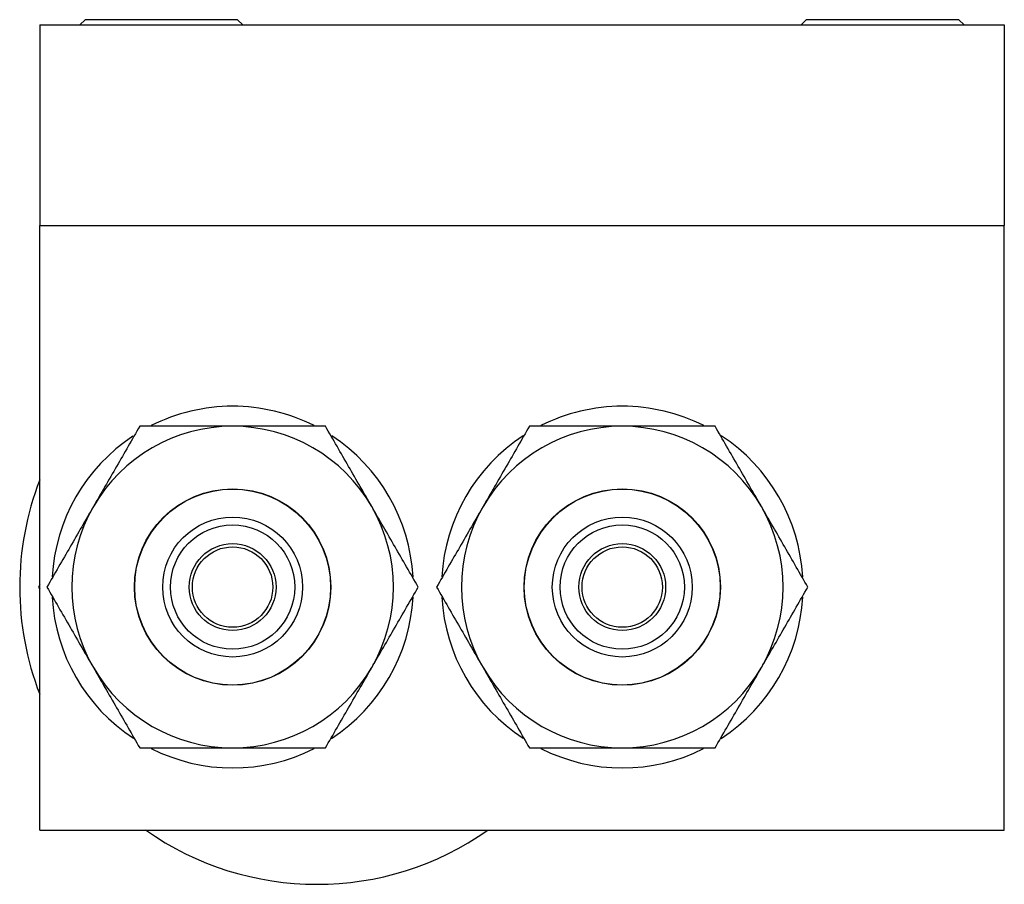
# Model space of a CAD drawing. Header units: millimetres. Extents: x 114 to 599, y 215 to 452.
# Tile 1 of 6: x 114 to 153, y 215 to 249. Entities that reach past the tile are written whole.
import ezdxf

# ---------------------------------------------------------------- set-up
doc = ezdxf.new("R2010")
doc.units = ezdxf.units.MM

msp = doc.modelspace()

# ---------------------------------------------------------------- linework, layer by layer
at = {"color": 7, "linetype": 'Continuous', "lineweight": 25}
for p, q in [((114.42, 248.57), (114.42, 240.645)), ((114.42, 248.57), (152.52, 248.57)), ((116.215, 248.773), (116.011, 248.57)), ((122.239, 248.773), (116.215, 248.773)), ((122.443, 248.57), (122.239, 248.773)), ((144.7, 248.773), (144.497, 248.57)), ((144.819, 248.773), (144.7, 248.773)), ((150.725, 248.773), (144.819, 248.773)), ((150.928, 248.57), (150.725, 248.773)), ((152.52, 248.57), (152.52, 240.645)), ((114.42, 240.645), (152.52, 240.645)), ((114.42, 216.775), (114.42, 240.645)), ((152.52, 216.775), (152.52, 240.645)), ((114.42, 226.459), (114.368, 226.37)), ((114.368, 226.37), (114.42, 226.281)), ((114.42, 216.775), (152.52, 216.775))]:
    msp.add_line(p, q, dxfattribs=at)
for centre, radius in [((122.04, 226.37), 3.879), ((122.04, 226.37), 3.868), ((137.43, 226.37), 3.879), ((137.43, 226.37), 3.868), ((122.04, 226.37), 2.762), ((137.43, 226.37), 2.762), ((122.04, 226.37), 2.455), ((137.43, 226.37), 2.455), ((122.04, 226.37), 1.715), ((122.04, 226.37), 1.588), ((137.43, 226.37), 1.714), ((137.43, 226.37), 1.588)]:
    msp.add_circle(centre, radius, dxfattribs=at)
for centre, radius, start, end in [((122.04, 226.37), 7.14, 90, 116.7432), ((122.04, 226.37), 7.14, 63.2219, 90), ((137.43, 226.37), 7.14, 90, 116.7432), ((137.43, 226.37), 7.14, 63.2218, 90), ((122.04, 226.37), 6.35, 90, 150), ((122.04, 226.37), 6.35, 30, 90), ((137.43, 226.37), 6.35, 90, 150), ((137.43, 226.37), 6.35, 30, 90), ((122.04, 226.37), 7.14, 123.4742, 176.7488), ((122.04, 226.37), 7.14, 3.2156, 56.7722), ((137.43, 226.37), 7.14, 123.1903, 176.7488), ((137.43, 226.37), 7.14, 3.2158, 56.7722), ((125.367, 226.37), 11.736, 158.8689, 201.1311), ((122.04, 226.37), 6.35, 150, 210), ((122.04, 226.37), 6.35, 330, 30), ((137.43, 226.37), 6.35, 150, 210), ((137.43, 226.37), 6.35, 330, 30), ((122.04, 226.37), 7.14, 183.1968, 236.7545), ((122.04, 226.37), 7.14, 303.2094, 356.7662), ((137.43, 226.37), 7.14, 183.1967, 236.7544), ((137.43, 226.37), 7.14, 303.2094, 356.7662), ((122.04, 226.37), 6.35, 210, 270), ((122.04, 226.37), 6.35, 270, 330), ((137.43, 226.37), 6.35, 210, 270), ((137.43, 226.37), 6.35, 270, 330), ((122.04, 226.37), 7.14, 243.2031, 296.7602), ((137.43, 226.37), 7.14, 243.2031, 296.7603), ((125.367, 226.37), 11.736, 234.8162, 305.1589)]:
    msp.add_arc(centre, radius, start, end, dxfattribs=at)
for points, knots in [([(118.373, 232.72), (118.068, 232.192), (117.459, 231.137), (116.846, 230.075), (116.54, 229.545)], [0, 0, 0, 0, 0.501194, 1, 1, 1, 1]), ([(122.04, 232.72), (121.427, 232.72), (120.201, 232.72), (118.983, 232.72), (118.373, 232.72)], [0, 0, 0, 0, 0.499297, 1, 1, 1, 1]), ([(125.706, 232.72), (125.096, 232.72), (123.878, 232.72), (122.652, 232.72), (122.04, 232.72)], [0, 0, 0, 0, 0.500977, 1, 1, 1, 1]), ([(127.539, 229.545), (127.233, 230.075), (126.62, 231.137), (126.011, 232.192), (125.706, 232.72)], [0, 0, 0, 0, 0.4988056, 1, 1, 1, 1]), ([(133.763, 232.72), (133.458, 232.192), (132.849, 231.137), (132.236, 230.075), (131.93, 229.545)], [0, 0, 0, 0, 0.5011944, 1, 1, 1, 1]), ([(137.43, 232.72), (136.818, 232.72), (135.591, 232.72), (134.374, 232.72), (133.763, 232.72)], [0, 0, 0, 0, 0.498806, 1, 1, 1, 1]), ([(141.096, 232.72), (140.486, 232.72), (139.268, 232.72), (138.041, 232.72), (137.43, 232.72)], [0, 0, 0, 0, 0.501194, 1, 1, 1, 1]), ([(142.929, 229.545), (142.623, 230.075), (142.01, 231.138), (141.401, 232.192), (141.096, 232.72)], [0, 0, 0, 0, 0.499297, 1, 1, 1, 1]), ([(116.54, 229.545), (116.234, 229.015), (115.621, 227.953), (115.012, 226.899), (114.707, 226.37)], [0, 0, 0, 0, 0.498806, 1, 1, 1, 1]), ([(129.372, 226.37), (129.067, 226.899), (128.458, 227.953), (127.845, 229.015), (127.539, 229.545)], [0, 0, 0, 0, 0.501194, 1, 1, 1, 1]), ([(131.93, 229.545), (131.624, 229.015), (131.011, 227.953), (130.402, 226.899), (130.097, 226.37)], [0, 0, 0, 0, 0.4988056, 1, 1, 1, 1]), ([(144.762, 226.37), (144.457, 226.898), (143.848, 227.953), (143.235, 229.015), (142.929, 229.545)], [0, 0, 0, 0, 0.500977, 1, 1, 1, 1]), ([(114.707, 226.37), (115.012, 225.841), (115.621, 224.787), (116.234, 223.725), (116.54, 223.195)], [0, 0, 0, 0, 0.501194, 1, 1, 1, 1]), ([(127.539, 223.195), (127.845, 223.725), (128.458, 224.787), (129.067, 225.841), (129.372, 226.37)], [0, 0, 0, 0, 0.498806, 1, 1, 1, 1]), ([(130.097, 226.37), (130.402, 225.842), (131.011, 224.787), (131.624, 223.725), (131.93, 223.195)], [0, 0, 0, 0, 0.500703, 1, 1, 1, 1]), ([(142.929, 223.195), (143.235, 223.725), (143.848, 224.787), (144.457, 225.841), (144.762, 226.37)], [0, 0, 0, 0, 0.4988056, 1, 1, 1, 1]), ([(116.54, 223.195), (116.846, 222.665), (117.459, 221.603), (118.068, 220.548), (118.373, 220.02)], [0, 0, 0, 0, 0.4988056, 1, 1, 1, 1]), ([(125.706, 220.02), (126.011, 220.548), (126.62, 221.603), (127.233, 222.665), (127.539, 223.195)], [0, 0, 0, 0, 0.5011944, 1, 1, 1, 1]), ([(131.93, 223.195), (132.236, 222.665), (132.849, 221.603), (133.458, 220.548), (133.763, 220.02)], [0, 0, 0, 0, 0.4990231, 1, 1, 1, 1]), ([(141.096, 220.02), (141.401, 220.548), (142.01, 221.603), (142.623, 222.665), (142.929, 223.195)], [0, 0, 0, 0, 0.501194, 1, 1, 1, 1]), ([(118.373, 220.02), (118.983, 220.02), (120.201, 220.02), (121.427, 220.02), (122.04, 220.02)], [0, 0, 0, 0, 0.500703, 1, 1, 1, 1]), ([(122.04, 220.02), (122.652, 220.02), (123.878, 220.02), (125.096, 220.02), (125.706, 220.02)], [0, 0, 0, 0, 0.4990231, 1, 1, 1, 1]), ([(133.763, 220.02), (134.374, 220.02), (135.591, 220.02), (136.818, 220.02), (137.43, 220.02)], [0, 0, 0, 0, 0.501194, 1, 1, 1, 1]), ([(137.43, 220.02), (138.041, 220.02), (139.268, 220.02), (140.486, 220.02), (141.096, 220.02)], [0, 0, 0, 0, 0.498806, 1, 1, 1, 1])]:
    msp.add_open_spline(points, degree=3, knots=knots, dxfattribs=at)

doc.saveas('drawing.dxf')
